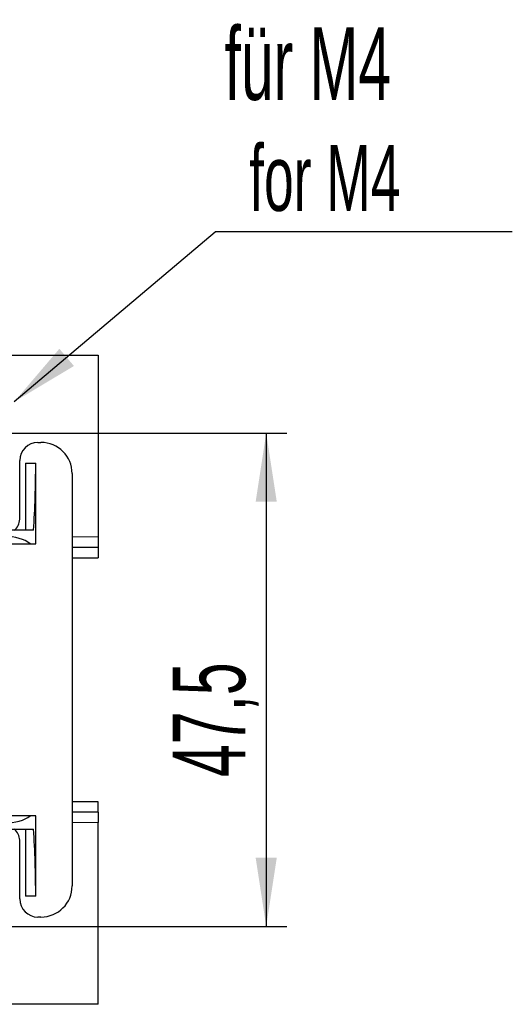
# Model space of a CAD drawing. Header units: millimetres. Extents: x 5 to 418, y 2 to 292.
# Tile 6 of 36: x 130 to 154, y 102 to 149. Entities that reach past the tile are written whole.
import ezdxf

# ---------------------------------------------------------------- set-up
doc = ezdxf.new("R2010")
doc.units = ezdxf.units.MM
doc.layers.add('SLD-0', color=7, linetype='Continuous')
doc.styles.add('SLDTEXTSTYLE0', font='TXT', dxfattribs={"width": 0.605})
doc.dimstyles.new('SLDDIMSTYLE0', dxfattribs={"dimtxt": 3.5, "dimasz": 3.302, "dimexe": 0, "dimexo": 0.0625, "dimgap": 0.875, "dimtad": 1, "dimlfac": 2, "dimrnd": 1e-09, "dimzin": 12, "dimdsep": 46, "dimtxsty": 'SLDTEXTSTYLE0', "dimsah": 1, "dimcen": 0.09, "dimadec": 0, "dimazin": 3, "dimtfac": 1, "dimtofl": 0, "dimtmove": 0, "dimatfit": 3, "dimfxl": 1, "dimfrac": 2, "dimtolj": 1, "dimtzin": 12, "dimarcsym": 0})
doc.dimstyles.new('SLDDIMSTYLE2', dxfattribs={"dimtxt": 0.18, "dimasz": 3.302, "dimexe": 0, "dimexo": 0.0625, "dimgap": 0, "dimtad": 0, "dimtih": 1, "dimtoh": 1, "dimdec": 0, "dimrnd": 1e-09, "dimzin": 0, "dimdsep": 46, "dimtxsty": 'Standard', "dimsah": 1, "dimcen": 0.09, "dimadec": 0, "dimazin": 0, "dimtfac": 3.302, "dimtdec": 0, "dimtofl": 0, "dimtmove": 0, "dimatfit": 3, "dimfxl": 1, "dimfrac": 2, "dimtolj": 1, "dimtzin": 0, "dimarcsym": 0})

# ---------------------------------------------------------------- blocks, each defined once
blk = doc.blocks.new('_D_5')
at = {"layer": 'SLD-0'}
for p, q in [((131.336, 129.262), (142.982, 129.262)), ((141.982, 129.262), (141.982, 105.512)), ((131.336, 105.512), (142.982, 105.512))]:
    blk.add_line(p, q, dxfattribs=at)
for points in [[(141.982, 129.262), (141.474, 125.96), (142.49, 125.96)], [(141.982, 105.512), (142.49, 108.814), (141.474, 108.814)]]:
    blk.add_solid(points, dxfattribs=at)
at = {"layer": 'SLD-0', "insert": (137.47, 112.708), "char_height": 3.5, "attachment_point": 1, "rotation": 90, "style": 'SLDTEXTSTYLE0'}
blk.add_mtext('47,5', dxfattribs=at)
blk = doc.blocks.new('SW_NOTE_0_2')
at = {"layer": 'SLD-0', "color": 0}
blk.add_line((14.31, 0), (0, 0), dxfattribs=at)
at = {"layer": 'SLD-0', "color": 0, "attachment_point": 1, "style": 'SLDTEXTSTYLE0'}
for s, insert, char_height in [('für M4', (0.452, 9.851), 3.5), ('for M4', (1.642, 4.185), 3.175)]:
    blk.add_mtext(s, dxfattribs=dict(at, insert=insert, char_height=char_height))
blk = doc.blocks.new('SW_CENTERMARKSYMBOL_1')
at = {"layer": 'SLD-0', "color": 0}
for p, q in [((0, 1.25), (0, 2.45)), ((0, 0), (0, 1.25)), ((-1.25, 0), (-2.45, 0)), ((0, 0), (-1.25, 0)), ((0, 0), (0, -1.25)), ((0, 0), (1.25, 0)), ((1.25, 0), (2.45, 0)), ((0, -1.25), (0, -2.45))]:
    blk.add_line(p, q, dxfattribs=at)
blk = doc.blocks.new('SW_CENTERMARKSYMBOL_2')
at = {"layer": 'SLD-0', "color": 0}
for p, q in [((0, 1.25), (0, 2.45)), ((0, 0), (0, 1.25)), ((-1.25, 0), (-2.45, 0)), ((0, 0), (-1.25, 0)), ((0, 0), (0, -1.25)), ((0, 0), (1.25, 0)), ((1.25, 0), (2.45, 0)), ((0, -1.25), (0, -2.45))]:
    blk.add_line(p, q, dxfattribs=at)

msp = doc.modelspace()

# ---------------------------------------------------------------- linework, layer by layer
at = {"color": 7, "linetype": 'Continuous', "lineweight": 25}
for p, q in [((83.8858, 133.0122), (133.8858, 133.0122)), ((133.8858, 133.0122), (133.8858, 124.2622)), ((130.9858, 128.8122), (131.1358, 128.8122)), ((130.1108, 125.1122), (130.1108, 127.9372)), ((130.3858, 127.8122), (130.8858, 127.8122)), ((130.3858, 127.8122), (130.3858, 124.5872)), ((130.8858, 123.9372), (130.8858, 127.8122)), ((132.6358, 127.3122), (132.6358, 107.4622)), ((130.7837, 124.5872), (129.3866, 124.5872)), ((133.8858, 124.2622), (133.8858, 123.7622)), ((127.3858, 123.9372), (130.6226, 123.9372)), ((130.6226, 123.9372), (130.8858, 123.9372)), ((132.6358, 123.7622), (133.8858, 123.7622)), ((133.8858, 123.7622), (133.8858, 123.2622)), ((132.6358, 123.2622), (133.8858, 123.2622)), ((133.8858, 111.5122), (132.6358, 111.5122)), ((133.8858, 111.0122), (133.8858, 111.5122)), ((133.8858, 111.0122), (132.6358, 111.0122)), ((133.8858, 111.0122), (133.8858, 110.5122)), ((130.6226, 110.8372), (128.8858, 110.8372)), ((130.8858, 110.8372), (130.6226, 110.8372)), ((130.8858, 106.9622), (130.8858, 110.8372)), ((133.8858, 101.7622), (133.8858, 110.5122)), ((129.3866, 110.1872), (130.7837, 110.1872)), ((130.3858, 110.1872), (130.3858, 106.9622)), ((130.1108, 106.8372), (130.1108, 109.6622)), ((130.8858, 106.9622), (130.3858, 106.9622)), ((131.1358, 105.9622), (130.9858, 105.9622)), ((133.8858, 101.7622), (83.8858, 101.7622))]:
    msp.add_line(p, q, dxfattribs=at)
at = {"color": 7, "linetype": 'Continuous', "lineweight": 18}
for p, q in [((132.6358, 124.2622), (133.8858, 124.2622)), ((133.8858, 110.5122), (132.6358, 110.5122))]:
    msp.add_line(p, q, dxfattribs=at)
at = {"color": 7, "linetype": 'Continuous', "lineweight": 25}
for centre, radius, start, end in [((130.9858, 127.9372), 0.875, 90, 180), ((131.1358, 127.3122), 1.5, 0, 90), ((129.4608, 125.1122), 0.65, 306.12893, 0), ((129.4608, 109.6622), 0.65, 0, 53.87107), ((131.1358, 107.4622), 1.5, 270, 0), ((130.9858, 106.8372), 0.875, 180, 270)]:
    msp.add_arc(centre, radius, start, end, dxfattribs=at)
for centre, major_axis, ratio, start_param, end_param in [((129.3866, 128.1372), (0, 9.75), 0.1538462, 4.3397199, 4.6790495), ((129.3866, 123.4795), (1.5, 0), 0.5384615, 0.6024546, 1.5707963), ((129.3866, 111.2949), (1.5, 0), 0.5384615, 4.712389, 5.6807307), ((129.3866, 106.6372), (0, 9.75), 0.1538462, 4.7457285, 5.085058)]:
    msp.add_ellipse(centre, major_axis=major_axis, ratio=ratio, start_param=start_param, end_param=end_param, dxfattribs=at)

# ---------------------------------------------------------------- block references
at = {"layer": 'SLD-0'}
for name, p in [('SW_NOTE_0_2', (139.5225, 138.9493)), ('SW_CENTERMARKSYMBOL_1', (128.8858, 129.2622)), ('SW_CENTERMARKSYMBOL_2', (128.8858, 105.5122))]:
    msp.add_blockref(name, p, dxfattribs=at)

# ---------------------------------------------------------------- dimensions: what is measured, and where the dimension line sits
dim = msp.add_linear_dim(base=(141.9821, 105.5122), p1=(131.3358, 129.2622), p2=(131.3358, 105.5122), angle=90, dimstyle='SLDDIMSTYLE0', dxfattribs=at)
dim.commit()
dim.dimension.update_dxf_attribs({"geometry": '_D_5', "text_midpoint": (141.9821, 117.3872), "dimtype": 160})

# ---------------------------------------------------------------- leaders
msp.add_leader([(129.8517, 130.7742), (139.5225, 138.9493)], dimstyle='SLDDIMSTYLE2', dxfattribs=at)

doc.saveas('drawing.dxf')
